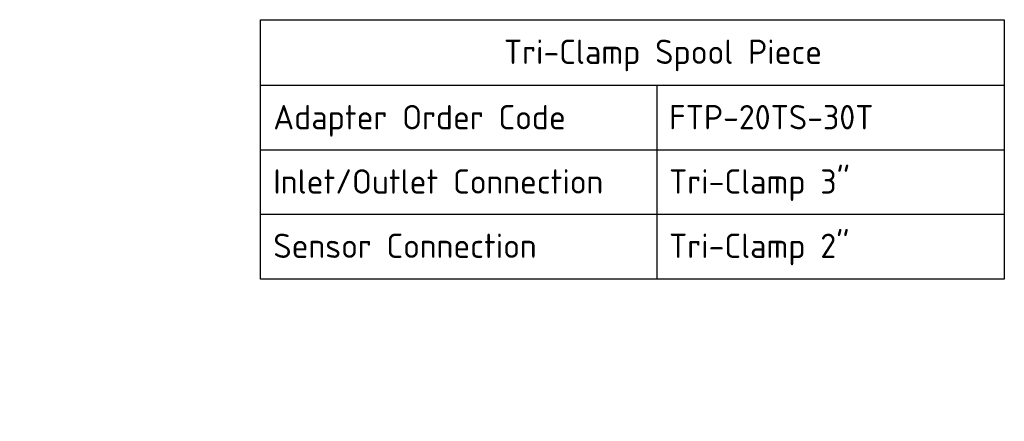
# Paper-space layout 'Invenitec-A4' of a CAD drawing. Header units: millimetres. Extents: x 0 to 296, y -84 to 208.
# Tile 8 of 8: x 153 to 295, y 150 to 208. Entities that reach past the tile are written whole.
import ezdxf
from ezdxf.enums import TextEntityAlignment as Align

# ---------------------------------------------------------------- set-up
doc = ezdxf.new("R2010")
doc.units = ezdxf.units.MM
doc.layers.add('Default', color=7, linetype='Continuous')
doc.layers.add('FTP-20TS-30T', color=7, linetype='Continuous')
doc.styles.add('SEACAD_Solid_Edge_ISO', font='seiso.ttf')

# ---------------------------------------------------------------- blocks, each defined once
blk = doc.blocks.new('SE')
at = {"layer": 'Default', "color": 7, "linetype": 'Continuous'}
for p, q in [((188, 198.51), (295.02, 198.51)), ((245.02, 198.51), (245.02, 189.19)), ((188, 189.19), (295.02, 189.19)), ((245.02, 189.19), (245.02, 179.94)), ((188, 179.94), (295.02, 179.94)), ((245.02, 179.94), (245.02, 170.61))]:
    blk.add_line(p, q, dxfattribs=at)
blk.add_lwpolyline([(188, 170.61), (188, 207.92), (295.02, 207.92), (295.02, 170.61), (188, 170.61)], dxfattribs=at)
at = {"layer": 'Default', "color": 7, "linetype": 'Continuous', "style": 'SEACAD_Solid_Edge_ISO'}
for s, p in [('Tri-Clamp Spool Piece', (223.02, 205.05)), ('Adapter Order Code', (189.84, 195.64)), ('FTP-20TS-30T', (246.78, 195.64)), ('Inlet/Outlet Connection', (189.84, 186.39)), ('Tri-Clamp 3"', (246.78, 186.39)), ('Sensor Connection', (189.84, 177.14)), ('Tri-Clamp 2"', (246.78, 177.14))]:
    blk.add_text(s, height=3.5, dxfattribs=at).set_placement(p, align=Align.TOP_LEFT)
blk = doc.blocks.new('SE5')
at = {"layer": 'FTP-20TS-30T', "linetype": 'Continuous'}
h = blk.add_hatch(dxfattribs=at)
h.set_pattern_fill('LINE', angle=45, style=0)
edge = h.paths.add_edge_path()
edge.add_arc((121.43, 147.98), 1.5, 110, 180, ccw=False)
edge.add_line((120.92, 149.39), (123.66, 150.39))
edge.add_arc((123.46, 150.95), 0.6, 290, 360)
edge.add_line((124.06, 150.95), (124.06, 152.52))
edge.add_arc((123.91, 152.52), 0.15, 0, 90)
edge.add_line((123.91, 152.67), (122.75, 152.67))
edge.add_arc((122.75, 152.07), 0.6, 90, 157)
edge.add_line((122.2, 152.3), (122.07, 152.02))
edge.add_arc((121.25, 152.37), 0.9, 203, 337, ccw=False)
edge.add_line((120.42, 152.02), (120.3, 152.3))
edge.add_arc((119.74, 152.07), 0.6, 23, 90)
edge.add_line((119.74, 152.67), (118.81, 152.67))
edge.add_line((118.81, 152.67), (118.81, 141.68))
edge.add_line((118.81, 141.68), (182.45, 141.68))
edge.add_arc((182.45, 141.79), 0.113, 270, 360)
edge.add_line((182.56, 141.79), (182.56, 144.15))
edge.add_arc((181.96, 144.15), 0.6, 0, 67)
edge.add_line((182.19, 144.71), (181.91, 144.83))
edge.add_arc((182.26, 145.66), 0.9, 113, 247, ccw=False)
edge.add_line((181.91, 146.48), (182.19, 146.6))
edge.add_arc((181.96, 147.16), 0.6, 293, 360)
edge.add_line((182.56, 147.16), (182.56, 148.32))
edge.add_arc((182.41, 148.32), 0.15, 0, 90)
edge.add_line((182.41, 148.47), (180.84, 148.47))
edge.add_arc((180.84, 147.87), 0.6, 90, 160)
edge.add_line((180.28, 148.07), (178.76, 143.9))
edge.add_arc((177.35, 144.42), 1.5, 270, 340, ccw=False)
edge.add_line((177.35, 142.92), (119.93, 142.92))
edge.add_line((119.93, 142.92), (119.93, 147.98))

psp = doc.layouts.new('Invenitec-A4')

# ---------------------------------------------------------------- block references
at = {"layer": 'Default'}
for name in ['SE', 'SE5']:
    psp.add_blockref(name, (0, 0), dxfattribs=at)

doc.saveas('drawing.dxf')
